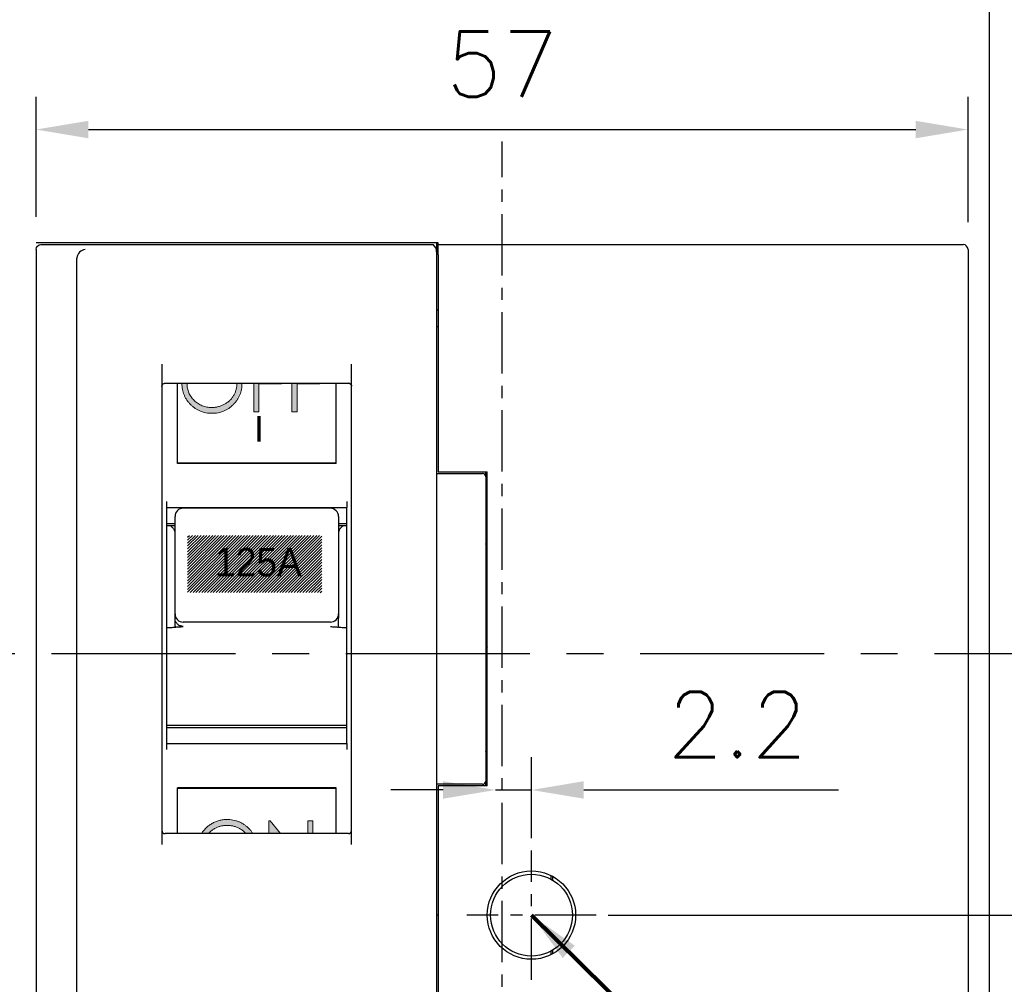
# Model space of a CAD drawing. Extents: x 978 to 2882, y -907 to 1847.
# Tile 6 of 20: x 1402 to 1463, y 1490 to 1549. Entities that reach past the tile are written whole.
import ezdxf

# ---------------------------------------------------------------- set-up
doc = ezdxf.new("R2010")
doc.units = 0
doc.header["$LTSCALE"] = 3
doc.header["$MEASUREMENT"] = 0
doc.linetypes.add('CENTER', pattern=[2, 1.25, -0.25, 0.25, -0.25])
doc.layers.get('0').update_dxf_attribs({"linetype": 'CONTINUOUS'})
doc.layers.get('Defpoints').update_dxf_attribs({"linetype": 'CONTINUOUS'})
for name, color, linetype in [('cen', 1, 'CENTER'), ('di', 3, 'CONTINUOUS'), ('text', 3, 'CONTINUOUS')]:
    doc.layers.add(name, color=color, linetype=linetype)
doc.styles.add('KIM', font='ROMANS.shx', dxfattribs={"height": 5, "bigfont": 'GSG1.shx'})
doc.styles.get("Standard").update_dxf_attribs({"font": 'romans.shx', "height": 4, "bigfont": 'ghs.shx'})
doc.dimstyles.get("Standard").update_dxf_attribs({"dimtxt": 0.18, "dimasz": 0.18, "dimexe": 0.18, "dimexo": 0.0625, "dimgap": 0.09, "dimtad": 0, "dimtih": 1, "dimtoh": 1, "dimdec": 4, "dimzin": 0, "dimdsep": 46, "dimtxsty": 'Standard', "dimcen": 0.09, "dimadec": 0, "dimazin": 0, "dimtfac": 1, "dimtdec": 4, "dimtofl": 0, "dimtmove": 0, "dimatfit": 3, "dimfxl": 0, "dimtolj": 1, "dimtzin": 0, "dimarcsym": 0})
doc.dimstyles.new('STANDARD$0', dxfattribs={"dimtxt": 5, "dimasz": 5, "dimexe": 1, "dimexo": 2, "dimgap": 2, "dimtad": 1, "dimdec": 4, "dimzin": 12, "dimdsep": 46, "dimtxsty": 'KIM', "dimcen": -1, "dimdle": 0.1, "dimadec": 0, "dimazin": 0, "dimtfac": 1, "dimtdec": 4, "dimtmove": 0, "dimatfit": 3, "dimfxl": 0, "dimtolj": 1, "dimtzin": 0, "dimarcsym": 0})

# ---------------------------------------------------------------- blocks, each defined once
blk = doc.blocks.new('ASFASF')
at = {"layer": 'text'}
h = blk.add_hatch(color=0, dxfattribs=at)
h.paths.add_polyline_path([(938.763, 308.781), (937.058, 308.781), (937.058, 310.172), (937.014, 310.172), (937.014, 308.467), (938.763, 308.467)])
h.paths.add_polyline_path([(938.763, 306.448), (937.058, 306.448), (937.058, 307.839), (937.014, 307.839), (937.014, 306.134), (938.763, 306.134)])
h = blk.add_hatch(color=0, dxfattribs=at)
edge = h.paths.add_edge_path()
edge.add_spline(control_points=[(938.183, 305.005), (938.181, 305.006), (938.134, 305.045), (938.061, 305.099), (937.986, 305.147), (937.962, 305.162)], knot_values=[0.34402, 0.34402, 0.34402, 0.34402, 0.345659, 0.40816, 0.437731, 0.437731, 0.437731, 0.437731], degree=3, periodic=0)
edge.add_spline(control_points=[(937.962, 305.162), (937.936, 305.178), (937.909, 305.193), (937.882, 305.207)], knot_values=[0.3125, 0.3125, 0.3125, 0.3125, 0.34402, 0.34402, 0.34402, 0.34402], degree=3, periodic=0)
edge.add_spline(control_points=[(937.882, 305.207), (937.882, 305.207), (937.856, 305.222), (937.829, 305.235), (937.802, 305.248)], knot_values=[0.281489, 0.281489, 0.281489, 0.281489, 0.281803, 0.3125, 0.3125, 0.3125, 0.3125], degree=3, periodic=0)
edge.add_spline(control_points=[(937.802, 305.248), (937.776, 305.26), (937.748, 305.272), (937.721, 305.284), (937.72, 305.284)], knot_values=[0.250329, 0.250329, 0.250329, 0.250329, 0.280426, 0.281489, 0.281489, 0.281489, 0.281489], degree=3, periodic=0)
edge.add_spline(control_points=[(937.72, 305.284), (937.692, 305.295), (937.663, 305.306), (937.635, 305.316)], knot_values=[0.218936, 0.218936, 0.218936, 0.218936, 0.250329, 0.250329, 0.250329, 0.250329], degree=3, periodic=0)
edge.add_spline(control_points=[(937.635, 305.316), (937.608, 305.325), (937.58, 305.334), (937.552, 305.342), (937.55, 305.343)], knot_values=[0.188168, 0.188168, 0.188168, 0.188168, 0.216773, 0.218936, 0.218936, 0.218936, 0.218936], degree=3, periodic=0)
edge.add_spline(control_points=[(937.55, 305.343), (937.52, 305.351), (937.491, 305.359), (937.461, 305.366)], knot_values=[0.156602, 0.156602, 0.156602, 0.156602, 0.188168, 0.188168, 0.188168, 0.188168], degree=3, periodic=0)
edge.add_spline(control_points=[(937.461, 305.366), (937.435, 305.372), (937.348, 305.39), (937.259, 305.403), (937.196, 305.408), (937.193, 305.408)], knot_values=[0.062886, 0.062886, 0.062886, 0.062886, 0.090912, 0.154258, 0.156602, 0.156602, 0.156602, 0.156602], degree=3, periodic=0)
edge.add_spline(control_points=[(937.193, 305.408), (937.134, 305.413), (937.074, 305.414), (937.014, 305.416)], knot_values=[0.000822, 0.000822, 0.000822, 0.000822, 0.062886, 0.062886, 0.062886, 0.062886], degree=3, periodic=0)
edge.add_line((937.014, 305.416), (937.014, 305.102))
edge.add_spline(control_points=[(937.014, 305.102), (937.047, 305.101), (937.096, 305.101), (937.145, 305.097), (937.161, 305.095)], knot_values=[0.936917, 0.936917, 0.936917, 0.936917, 0.978673, 0.998705, 0.998705, 0.998705, 0.998705], degree=3, periodic=0)
edge.add_spline(control_points=[(937.161, 305.095), (937.178, 305.094), (937.227, 305.088), (937.276, 305.08), (937.307, 305.075)], knot_values=[0.875, 0.875, 0.875, 0.875, 0.89732, 0.936917, 0.936917, 0.936917, 0.936917], degree=3, periodic=0)
edge.add_spline(control_points=[(937.307, 305.075), (937.308, 305.074), (937.333, 305.07), (937.357, 305.064), (937.38, 305.059)], knot_values=[0.843219, 0.843219, 0.843219, 0.843219, 0.845103, 0.875, 0.875, 0.875, 0.875], degree=3, periodic=0)
edge.add_spline(control_points=[(937.38, 305.059), (937.389, 305.057), (937.413, 305.05), (937.438, 305.043), (937.453, 305.039)], knot_values=[0.811448, 0.811448, 0.811448, 0.811448, 0.822667, 0.843219, 0.843219, 0.843219, 0.843219], degree=3, periodic=0)
edge.add_spline(control_points=[(937.453, 305.039), (937.469, 305.034), (937.492, 305.027), (937.515, 305.019), (937.523, 305.016)], knot_values=[0.780771, 0.780771, 0.780771, 0.780771, 0.801156, 0.811448, 0.811448, 0.811448, 0.811448], degree=3, periodic=0)
edge.add_spline(control_points=[(937.523, 305.016), (937.545, 305.008), (937.568, 304.999), (937.591, 304.989), (937.592, 304.989)], knot_values=[0.749367, 0.749367, 0.749367, 0.749367, 0.77975, 0.780771, 0.780771, 0.780771, 0.780771], degree=3, periodic=0)
edge.add_spline(control_points=[(937.592, 304.989), (937.615, 304.979), (937.637, 304.969), (937.659, 304.958)], knot_values=[0.718409, 0.718409, 0.718409, 0.718409, 0.749367, 0.749367, 0.749367, 0.749367], degree=3, periodic=0)
edge.add_spline(control_points=[(937.659, 304.958), (937.666, 304.955), (937.688, 304.944), (937.709, 304.933), (937.725, 304.925)], knot_values=[0.6875, 0.6875, 0.6875, 0.6875, 0.696406, 0.718409, 0.718409, 0.718409, 0.718409], degree=3, periodic=0)
edge.add_spline(control_points=[(937.725, 304.925), (937.738, 304.917), (937.76, 304.905), (937.781, 304.892), (937.789, 304.887)], knot_values=[0.655878, 0.655878, 0.655878, 0.655878, 0.674901, 0.6875, 0.6875, 0.6875, 0.6875], degree=3, periodic=0)
edge.add_spline(control_points=[(937.789, 304.887), (937.809, 304.875), (937.85, 304.848), (937.89, 304.818), (937.912, 304.802)], knot_values=[0.593374, 0.593374, 0.593374, 0.593374, 0.621987, 0.655878, 0.655878, 0.655878, 0.655878], degree=3, periodic=0)
edge.add_spline(control_points=[(937.912, 304.802), (937.916, 304.799), (937.936, 304.783), (937.955, 304.767), (937.97, 304.755)], knot_values=[0.561772, 0.561772, 0.561772, 0.561772, 0.568558, 0.593374, 0.593374, 0.593374, 0.593374], degree=3, periodic=0)
edge.add_spline(control_points=[(937.97, 304.755), (937.98, 304.747), (937.998, 304.731), (938.016, 304.714), (938.025, 304.706)], knot_values=[0.530913, 0.530913, 0.530913, 0.530913, 0.546479, 0.561772, 0.561772, 0.561772, 0.561772], degree=3, periodic=0)
edge.add_spline(control_points=[(938.025, 304.706), (938.039, 304.692), (938.057, 304.674), (938.074, 304.656), (938.077, 304.653)], knot_values=[0.499563, 0.499563, 0.499563, 0.499563, 0.524918, 0.530913, 0.530913, 0.530913, 0.530913], degree=3, periodic=0)
edge.add_spline(control_points=[(938.077, 304.653), (938.094, 304.635), (938.11, 304.616), (938.126, 304.598)], knot_values=[0.468603, 0.468603, 0.468603, 0.468603, 0.499563, 0.499563, 0.499563, 0.499563], degree=3, periodic=0)
edge.add_spline(control_points=[(938.126, 304.598), (938.128, 304.595), (938.144, 304.576), (938.159, 304.557), (938.172, 304.54)], knot_values=[0.437499, 0.437499, 0.437499, 0.437499, 0.441253, 0.468603, 0.468603, 0.468603, 0.468603], degree=3, periodic=0)
edge.add_spline(control_points=[(938.172, 304.54), (938.179, 304.531), (938.194, 304.511), (938.208, 304.491), (938.216, 304.479)], knot_values=[0.405987, 0.405987, 0.405987, 0.405987, 0.419612, 0.437499, 0.437499, 0.437499, 0.437499], degree=3, periodic=0)
edge.add_spline(control_points=[(938.216, 304.479), (938.227, 304.464), (938.24, 304.443), (938.254, 304.422), (938.257, 304.416)], knot_values=[0.374514, 0.374514, 0.374514, 0.374514, 0.397995, 0.405987, 0.405987, 0.405987, 0.405987], degree=3, periodic=0)
edge.add_spline(control_points=[(938.257, 304.416), (938.271, 304.393), (938.296, 304.35), (938.319, 304.306), (938.328, 304.287)], knot_values=[0.312298, 0.312298, 0.312298, 0.312298, 0.346719, 0.374514, 0.374514, 0.374514, 0.374514], degree=3, periodic=0)
edge.add_spline(control_points=[(938.328, 304.287), (938.334, 304.276), (938.353, 304.235), (938.373, 304.19), (938.387, 304.155), (938.389, 304.15)], knot_values=[0.249676, 0.249676, 0.249676, 0.249676, 0.264459, 0.306569, 0.312298, 0.312298, 0.312298, 0.312298], degree=3, periodic=0)
edge.add_spline(control_points=[(938.389, 304.15), (938.399, 304.124), (938.415, 304.077), (938.429, 304.03), (938.435, 304.01)], knot_values=[0.187379, 0.187379, 0.187379, 0.187379, 0.223605, 0.249676, 0.249676, 0.249676, 0.249676], degree=3, periodic=0)
edge.add_spline(control_points=[(938.435, 304.01), (938.438, 303.997), (938.45, 303.953), (938.461, 303.904), (938.468, 303.868), (938.468, 303.865)], knot_values=[0.124839, 0.124839, 0.124839, 0.124839, 0.140754, 0.18302, 0.187379, 0.187379, 0.187379, 0.187379], degree=3, periodic=0)
edge.add_spline(control_points=[(938.468, 303.865), (938.474, 303.835), (938.481, 303.786), (938.486, 303.737), (938.488, 303.718)], knot_values=[0.06246, 0.06246, 0.06246, 0.06246, 0.100747, 0.124839, 0.124839, 0.124839, 0.124839], degree=3, periodic=0)
edge.add_spline(control_points=[(938.488, 303.718), (938.489, 303.703), (938.493, 303.653), (938.493, 303.604), (938.494, 303.569)], knot_values=[0, 0, 0, 0, 0.018819, 0.06246, 0.06246, 0.06246, 0.06246], degree=3, periodic=0)
edge.add_spline(control_points=[(938.494, 303.569), (938.493, 303.518), (938.491, 303.416), (938.469, 303.267), (938.436, 303.124), (938.39, 302.986), (938.329, 302.854), (938.256, 302.728), (938.169, 302.608), (938.071, 302.494), (937.962, 302.391), (937.847, 302.299), (937.725, 302.223), (937.597, 302.16), (937.463, 302.11), (937.323, 302.076), (937.177, 302.054), (937.078, 302.052), (937.027, 302.051)], knot_values=[0, 0, 0, 0, 0.06568, 0.129509, 0.191665, 0.253357, 0.314755, 0.376509, 0.439343, 0.503828, 0.568178, 0.63042, 0.691414, 0.75158, 0.812261, 0.873106, 0.935499, 1, 1, 1, 1], degree=3, periodic=0)
edge.add_spline(control_points=[(937.027, 302.051), (937.023, 302.051), (937.018, 302.051), (937.014, 302.051)], knot_values=[0.9945, 0.9945, 0.9945, 0.9945, 1, 1, 1, 1], degree=3, periodic=0)
edge.add_line((937.014, 302.051), (937.014, 301.737))
edge.add_spline(control_points=[(937.014, 301.737), (937.019, 301.737), (937.024, 301.737), (937.028, 301.736)], knot_values=[0, 0, 0, 0, 0.004998, 0.004998, 0.004998, 0.004998], degree=3, periodic=0)
edge.add_spline(control_points=[(937.028, 301.736), (937.09, 301.738), (937.213, 301.741), (937.392, 301.767), (937.565, 301.808), (937.73, 301.868), (937.889, 301.943), (938.041, 302.035), (938.186, 302.145), (938.321, 302.269), (938.445, 302.406), (938.554, 302.551), (938.647, 302.704), (938.722, 302.865), (938.781, 303.034), (938.822, 303.21), (938.848, 303.393), (938.851, 303.518), (938.853, 303.582)], knot_values=[0, 0, 0, 0, 0.064368, 0.126858, 0.188007, 0.248564, 0.309019, 0.370318, 0.43268, 0.49691, 0.561155, 0.623905, 0.685411, 0.746525, 0.807916, 0.870245, 0.934177, 1, 1, 1, 1], degree=3, periodic=0)
edge.add_spline(control_points=[(938.853, 303.582), (938.851, 303.642), (938.85, 303.702), (938.845, 303.762)], knot_values=[0.937526, 0.937526, 0.937526, 0.937526, 1, 1, 1, 1], degree=3, periodic=0)
edge.add_spline(control_points=[(938.845, 303.762), (938.845, 303.765), (938.84, 303.828), (938.827, 303.918), (938.808, 304.004), (938.802, 304.03)], knot_values=[0.843814, 0.843814, 0.843814, 0.843814, 0.84657, 0.909676, 0.937526, 0.937526, 0.937526, 0.937526], degree=3, periodic=0)
edge.add_spline(control_points=[(938.802, 304.03), (938.795, 304.06), (938.787, 304.089), (938.779, 304.118)], knot_values=[0.8125, 0.8125, 0.8125, 0.8125, 0.843814, 0.843814, 0.843814, 0.843814], degree=3, periodic=0)
edge.add_spline(control_points=[(938.779, 304.118), (938.778, 304.12), (938.77, 304.149), (938.761, 304.178), (938.752, 304.204)], knot_values=[0.78134, 0.78134, 0.78134, 0.78134, 0.783753, 0.8125, 0.8125, 0.8125, 0.8125], degree=3, periodic=0)
edge.add_spline(control_points=[(938.752, 304.204), (938.742, 304.232), (938.731, 304.26), (938.72, 304.288)], knot_values=[0.750141, 0.750141, 0.750141, 0.750141, 0.78134, 0.78134, 0.78134, 0.78134], degree=3, periodic=0)
edge.add_spline(control_points=[(938.72, 304.288), (938.719, 304.289), (938.708, 304.317), (938.696, 304.345), (938.683, 304.371)], knot_values=[0.718866, 0.718866, 0.718866, 0.718866, 0.719751, 0.750141, 0.750141, 0.750141, 0.750141], degree=3, periodic=0)
edge.add_spline(control_points=[(938.683, 304.371), (938.67, 304.398), (938.657, 304.424), (938.642, 304.451), (938.642, 304.451)], knot_values=[0.687728, 0.687728, 0.687728, 0.687728, 0.718236, 0.718866, 0.718866, 0.718866, 0.718866], degree=3, periodic=0)
edge.add_spline(control_points=[(938.642, 304.451), (938.628, 304.478), (938.613, 304.504), (938.597, 304.53)], knot_values=[0.656391, 0.656391, 0.656391, 0.656391, 0.687728, 0.687728, 0.687728, 0.687728], degree=3, periodic=0)
edge.add_spline(control_points=[(938.597, 304.53), (938.582, 304.554), (938.535, 304.629), (938.48, 304.701), (938.44, 304.749), (938.439, 304.75)], knot_values=[0.56268, 0.56268, 0.56268, 0.56268, 0.592118, 0.654716, 0.656391, 0.656391, 0.656391, 0.656391], degree=3, periodic=0)
edge.add_spline(control_points=[(938.439, 304.75), (938.4, 304.796), (938.359, 304.841), (938.316, 304.883), (938.316, 304.884)], knot_values=[0.5, 0.5, 0.5, 0.5, 0.562449, 0.56268, 0.56268, 0.56268, 0.56268], degree=3, periodic=0)
edge.add_spline(control_points=[(938.316, 304.884), (938.273, 304.926), (938.229, 304.967), (938.183, 305.005)], knot_values=[0.437731, 0.437731, 0.437731, 0.437731, 0.5, 0.5, 0.5, 0.5], degree=3, periodic=0)
at = {"color": 7, "linetype": 'Continuous', "lineweight": 15}
for p, q in [((937.014, 310.172), (937.058, 310.172)), ((937.058, 310.172), (937.058, 308.781)), ((938.763, 308.467), (937.014, 308.467)), ((937.058, 308.781), (938.763, 308.781)), ((938.763, 308.781), (938.763, 308.467)), ((937.014, 307.839), (937.058, 307.839)), ((937.058, 307.839), (937.058, 306.448)), ((938.763, 306.134), (937.014, 306.134)), ((937.058, 306.448), (938.763, 306.448)), ((938.763, 306.448), (938.763, 306.134))]:
    blk.add_line(p, q, dxfattribs=at)
for points, knots in [([(937.012, 305.416), (937.074, 305.414), (937.199, 305.411), (937.381, 305.385), (937.556, 305.344), (937.723, 305.286), (937.884, 305.21), (938.036, 305.118), (938.182, 305.009), (938.318, 304.885), (938.443, 304.749), (938.553, 304.605), (938.645, 304.452), (938.722, 304.292), (938.78, 304.125), (938.822, 303.95), (938.848, 303.769), (938.851, 303.645), (938.853, 303.582)], [0, 0, 0, 0, 0.06523, 0.128576, 0.190331, 0.251392, 0.312186, 0.373591, 0.436092, 0.500231, 0.564355, 0.626953, 0.688358, 0.749255, 0.810088, 0.871664, 0.93477, 1, 1, 1, 1]), ([(938.494, 303.569), (938.493, 303.604), (938.492, 303.672), (938.483, 303.775), (938.468, 303.875), (938.446, 303.973), (938.418, 304.069), (938.385, 304.164), (938.344, 304.256), (938.299, 304.346), (938.248, 304.432), (938.192, 304.514), (938.133, 304.591), (938.068, 304.664), (937.999, 304.731), (937.925, 304.793), (937.847, 304.851), (937.764, 304.903), (937.679, 304.95), (937.591, 304.991), (937.5, 305.025), (937.406, 305.053), (937.311, 305.075), (937.213, 305.09), (937.113, 305.101), (937.045, 305.101), (937.011, 305.102)], [0, 0, 0, 0, 0.04364, 0.086551, 0.129198, 0.171463, 0.21345, 0.255405, 0.297515, 0.340093, 0.382506, 0.423874, 0.46485, 0.505557, 0.546205, 0.586587, 0.627265, 0.668477, 0.709503, 0.750389, 0.791063, 0.832001, 0.873116, 0.914597, 0.956949, 1, 1, 1, 1]), ([(937.027, 302.051), (937.078, 302.052), (937.177, 302.054), (937.323, 302.076), (937.463, 302.11), (937.597, 302.16), (937.725, 302.223), (937.847, 302.299), (937.962, 302.391), (938.071, 302.494), (938.169, 302.608), (938.256, 302.728), (938.329, 302.854), (938.39, 302.986), (938.436, 303.124), (938.469, 303.267), (938.491, 303.416), (938.493, 303.518), (938.494, 303.569)], [0, 0, 0, 0, 0.0645014, 0.1268942, 0.187739, 0.2484197, 0.3085858, 0.3695803, 0.4318217, 0.4961719, 0.5606574, 0.6234915, 0.6852449, 0.7466429, 0.8083351, 0.8704914, 0.9343195, 1, 1, 1, 1]), ([(938.853, 303.582), (938.851, 303.518), (938.848, 303.393), (938.822, 303.21), (938.781, 303.034), (938.722, 302.865), (938.647, 302.704), (938.554, 302.551), (938.445, 302.406), (938.321, 302.269), (938.186, 302.145), (938.041, 302.035), (937.889, 301.943), (937.73, 301.868), (937.565, 301.808), (937.392, 301.767), (937.213, 301.741), (937.09, 301.738), (937.028, 301.736)], [0, 0, 0, 0, 0.0658229, 0.1297545, 0.1920838, 0.2534751, 0.314589, 0.3760953, 0.4388449, 0.5030903, 0.56732, 0.6296819, 0.6909805, 0.7514363, 0.8119927, 0.8731418, 0.9356315, 1, 1, 1, 1])]:
    blk.add_open_spline(points, degree=3, knots=knots, dxfattribs=at)
for points in [[(937.014, 302.051), (937.018, 302.051), (937.023, 302.051), (937.027, 302.051)], [(937.028, 301.736), (937.024, 301.737), (937.019, 301.737), (937.014, 301.737)]]:
    blk.add_open_spline(points, degree=3, dxfattribs=at)
at = {"insert": (939.016, 306.169), "char_height": 1.568, "width": 12.16956, "attachment_point": 1, "rotation": 90}
blk.add_mtext('{\\fHYHeadLine-Medium|b0|i0|c129|p18;I}', dxfattribs=at)
blk = doc.blocks.new('ASDFFASDF')
at = {"layer": 'text'}
h = blk.add_hatch(color=256, dxfattribs=at)
h.paths.add_polyline_path([(964.55, 309.756), (963.778, 309.756), (963.778, 309.442), (964.55, 309.442)])
h.paths.add_polyline_path([(964.55, 307.377), (964.53, 307.377), (964.55, 307.394), (964.55, 307.777), (963.778, 307.129), (963.778, 307.063), (964.55, 307.063)])
h = blk.add_hatch(color=256, dxfattribs=at)
edge = h.paths.add_edge_path()
edge.add_spline(control_points=[(964.048, 304.499), (964.048, 304.532), (964.049, 304.599), (964.059, 304.699), (964.074, 304.797), (964.096, 304.895), (964.124, 304.991), (964.159, 305.085), (964.199, 305.178), (964.247, 305.269), (964.298, 305.357), (964.355, 305.44), (964.415, 305.518), (964.48, 305.592), (964.526, 305.637), (964.55, 305.659), (964.55, 305.659)], knot_values=[0.451492, 0.451492, 0.451492, 0.451492, 0.494108, 0.536319, 0.578244, 0.620086, 0.662307, 0.704515, 0.747439, 0.790704, 0.833932, 0.876273, 0.918047, 0.959124, 0.999708, 1, 1, 1, 1], degree=3, periodic=0)
edge.add_line((964.55, 305.659), (964.55, 306.077))
edge.add_spline(control_points=[(964.55, 306.077), (964.533, 306.066), (964.466, 306.023), (964.353, 305.938), (964.217, 305.813), (964.094, 305.676), (963.985, 305.53), (963.893, 305.375), (963.818, 305.212), (963.76, 305.041), (963.718, 304.862), (963.693, 304.675), (963.69, 304.548), (963.689, 304.483)], knot_values=[0, 0, 0, 0, 0.020245, 0.081993, 0.145542, 0.209123, 0.271257, 0.3324, 0.393519, 0.455167, 0.517771, 0.581944, 0.648508, 0.648508, 0.648508, 0.648508], degree=3, periodic=0)
edge.add_spline(control_points=[(963.689, 304.483), (963.689, 304.443), (963.69, 304.362), (963.703, 304.243), (963.721, 304.126), (963.748, 304.011), (963.782, 303.898), (963.825, 303.788), (963.874, 303.679), (963.932, 303.573), (963.995, 303.471), (964.065, 303.374), (964.141, 303.283), (964.222, 303.196), (964.31, 303.116), (964.403, 303.041), (964.484, 302.985), (964.534, 302.954), (964.55, 302.944)], knot_values=[0.361742, 0.361742, 0.361742, 0.361742, 0.403743, 0.445203, 0.486256, 0.526873, 0.567713, 0.6085, 0.649773, 0.691471, 0.733221, 0.774578, 0.815592, 0.856621, 0.897498, 0.938922, 0.980592, 1, 1, 1, 1], degree=3, periodic=0)
edge.add_line((964.55, 302.944), (964.55, 303.356))
edge.add_spline(control_points=[(964.55, 303.356), (964.527, 303.377), (964.481, 303.422), (964.416, 303.494), (964.355, 303.571), (964.299, 303.654), (964.246, 303.74), (964.2, 303.83), (964.159, 303.921), (964.124, 304.014), (964.096, 304.108), (964.074, 304.204), (964.059, 304.301), (964.049, 304.399), (964.048, 304.465), (964.048, 304.499)], knot_values=[0, 0, 0, 0, 0.039881, 0.080928, 0.12241, 0.164578, 0.207442, 0.250175, 0.292551, 0.334198, 0.375561, 0.416819, 0.458153, 0.499769, 0.541787, 0.541787, 0.541787, 0.541787], degree=3, periodic=0)
at = {"color": 7, "linetype": 'Continuous', "lineweight": 15}
for p, q in [((963.778, 309.442), (963.778, 309.756)), ((963.778, 309.756), (964.55, 309.756)), ((964.55, 309.442), (963.778, 309.442)), ((963.778, 307.129), (964.55, 307.777)), ((963.778, 307.063), (963.778, 307.129)), ((964.55, 307.394), (964.53, 307.377)), ((964.53, 307.377), (964.55, 307.377)), ((964.55, 307.063), (963.778, 307.063))]:
    blk.add_line(p, q, dxfattribs=at)
for points, knots in [([(963.689, 304.483), (963.69, 304.548), (963.693, 304.675), (963.718, 304.862), (963.76, 305.041), (963.818, 305.212), (963.893, 305.375), (963.985, 305.53), (964.094, 305.676), (964.217, 305.813), (964.353, 305.938), (964.466, 306.023), (964.533, 306.066), (964.55, 306.077)], [0, 0, 0, 0, 0.0665642, 0.1307376, 0.1933412, 0.2549896, 0.3161084, 0.3772513, 0.4393849, 0.5029663, 0.5665152, 0.6282635, 0.6485082, 0.6485082, 0.6485082, 0.6485082]), ([(964.55, 305.659), (964.55, 305.659), (964.526, 305.637), (964.48, 305.592), (964.415, 305.518), (964.355, 305.44), (964.298, 305.357), (964.247, 305.269), (964.199, 305.178), (964.159, 305.085), (964.124, 304.991), (964.096, 304.895), (964.074, 304.797), (964.059, 304.699), (964.049, 304.599), (964.048, 304.532), (964.048, 304.499)], [0.4514917, 0.4514917, 0.4514917, 0.4514917, 0.4517839, 0.4923677, 0.5334445, 0.5752185, 0.6175595, 0.6607872, 0.7040524, 0.7469764, 0.7891849, 0.8314058, 0.8732478, 0.9151723, 0.957384, 1, 1, 1, 1]), ([(964.55, 302.944), (964.534, 302.954), (964.484, 302.985), (964.403, 303.041), (964.31, 303.116), (964.222, 303.196), (964.141, 303.283), (964.065, 303.374), (963.995, 303.471), (963.932, 303.573), (963.874, 303.679), (963.825, 303.788), (963.782, 303.898), (963.748, 304.011), (963.721, 304.126), (963.703, 304.243), (963.69, 304.362), (963.689, 304.443), (963.689, 304.483)], [0.3617425, 0.3617425, 0.3617425, 0.3617425, 0.3811504, 0.4228206, 0.4642448, 0.505121, 0.5461503, 0.5871645, 0.6285218, 0.6702711, 0.7119695, 0.7532421, 0.7940295, 0.8348696, 0.8754863, 0.9165392, 0.9579997, 1, 1, 1, 1]), ([(964.048, 304.499), (964.048, 304.465), (964.049, 304.399), (964.059, 304.301), (964.074, 304.204), (964.096, 304.108), (964.124, 304.014), (964.159, 303.921), (964.2, 303.83), (964.246, 303.74), (964.299, 303.654), (964.355, 303.571), (964.416, 303.494), (964.481, 303.422), (964.527, 303.377), (964.55, 303.356)], [0, 0, 0, 0, 0.042018, 0.0836343, 0.1249679, 0.1662263, 0.2075896, 0.2492363, 0.291612, 0.3343453, 0.3772095, 0.4193772, 0.4608598, 0.5019066, 0.5417874, 0.5417874, 0.5417874, 0.5417874])]:
    blk.add_open_spline(points, degree=3, knots=knots, dxfattribs=at)
blk = doc.blocks.new('*D16')
at = {"layer": 'Defpoints', "color": 0}
for p in [(1348.942, 1587.991), (1404.14, 1587.991), (1404.14, 1432.991)]:
    blk.add_point(p, dxfattribs=at)
at = {"layer": 'di'}
for p, q in [((1402.14, 1587.991), (1346.942, 1587.991)), ((1348.942, 1436.191), (1348.942, 1584.791)), ((1402.14, 1432.991), (1346.942, 1432.991))]:
    blk.add_line(p, q, dxfattribs=at)
for points in [[(1348.408, 1584.791), (1349.475, 1584.791), (1348.942, 1587.991)], [(1348.408, 1436.191), (1349.475, 1436.191), (1348.942, 1432.991)]]:
    blk.add_solid(points, dxfattribs=at)
at = {"layer": 'di', "insert": (1344.942, 1510.491), "char_height": 4, "attachment_point": 5, "rotation": 90}
blk.add_mtext('\\A1;155', dxfattribs=at)
blk = doc.blocks.new('*D18')
at = {"layer": 'Defpoints', "color": 0}
for p in [(1380.942, 1535.491), (1403.74, 1535.491), (1403.74, 1485.491)]:
    blk.add_point(p, dxfattribs=at)
at = {"layer": 'di'}
for p, q in [((1401.74, 1535.491), (1378.942, 1535.491)), ((1380.942, 1488.691), (1380.942, 1532.291)), ((1401.74, 1485.491), (1378.942, 1485.491))]:
    blk.add_line(p, q, dxfattribs=at)
for points in [[(1380.408, 1532.291), (1381.475, 1532.291), (1380.942, 1535.491)], [(1380.408, 1488.691), (1381.475, 1488.691), (1380.942, 1485.491)]]:
    blk.add_solid(points, dxfattribs=at)
at = {"layer": 'di', "insert": (1376.942, 1510.491), "char_height": 4, "attachment_point": 5, "rotation": 90}
blk.add_mtext('\\A1;50', dxfattribs=at)
blk = doc.blocks.new('*D19')
at = {"layer": 'Defpoints', "color": 0}
for p in [(1406.852, 1577.991), (1356.942, 1442.991), (1406.852, 1442.991)]:
    blk.add_point(p, dxfattribs=at)
at = {"layer": 'di'}
for p, q in [((1404.852, 1577.991), (1354.942, 1577.991)), ((1356.942, 1574.791), (1356.942, 1446.191)), ((1404.852, 1442.991), (1354.942, 1442.991))]:
    blk.add_line(p, q, dxfattribs=at)
for points in [[(1356.408, 1574.791), (1357.475, 1574.791), (1356.942, 1577.991)], [(1356.408, 1446.191), (1357.475, 1446.191), (1356.942, 1442.991)]]:
    blk.add_solid(points, dxfattribs=at)
at = {"layer": 'di', "insert": (1352.942, 1510.491), "char_height": 4, "attachment_point": 5, "rotation": 90}
blk.add_mtext('\\A1;135', dxfattribs=at)
blk = doc.blocks.new('*D69')
at = {"layer": 'Defpoints', "color": 0}
for p in [(1460.44, 1542.523), (1403.44, 1535.19), (1460.44, 1534.866)]:
    blk.add_point(p, dxfattribs=at)
at = {"layer": 'di'}
for p, q in [((1403.44, 1537.19), (1403.44, 1544.523)), ((1460.44, 1536.866), (1460.44, 1544.523)), ((1406.64, 1542.523), (1457.24, 1542.523))]:
    blk.add_line(p, q, dxfattribs=at)
for points in [[(1406.64, 1543.057), (1406.64, 1541.99), (1403.44, 1542.523)], [(1457.24, 1543.057), (1457.24, 1541.99), (1460.44, 1542.523)]]:
    blk.add_solid(points, dxfattribs=at)
at = {"layer": 'di', "insert": (1431.94, 1546.523), "char_height": 4, "attachment_point": 5}
blk.add_mtext('\\A1;57', dxfattribs=at)
blk = doc.blocks.new('*D73')
at = {"layer": 'Defpoints', "color": 0}
for p in [(1426.896, 1576.491), (1364.942, 1444.491), (1426.896, 1444.491)]:
    blk.add_point(p, dxfattribs=at)
at = {"layer": 'di'}
for p, q in [((1424.896, 1576.491), (1362.942, 1576.491)), ((1364.942, 1573.291), (1364.942, 1447.691)), ((1424.896, 1444.491), (1362.942, 1444.491))]:
    blk.add_line(p, q, dxfattribs=at)
for points in [[(1364.408, 1573.291), (1365.475, 1573.291), (1364.942, 1576.491)], [(1364.408, 1447.691), (1365.475, 1447.691), (1364.942, 1444.491)]]:
    blk.add_solid(points, dxfattribs=at)
at = {"layer": 'di', "insert": (1360.942, 1510.491), "char_height": 4, "attachment_point": 5, "rotation": 90}
blk.add_mtext('\\A1;132', dxfattribs=at)
blk = doc.blocks.new('*D92')
at = {"layer": 'Defpoints', "color": 0}
for p in [(1431.54, 1502.144), (1431.54, 1502.144), (1433.74, 1497.191)]:
    blk.add_point(p, dxfattribs=at)
at = {"layer": 'di'}
for p, q in [((1433.74, 1499.191), (1433.74, 1504.144)), ((1428.34, 1502.144), (1425.14, 1502.144)), ((1431.54, 1502.144), (1433.74, 1502.144)), ((1436.94, 1502.144), (1452.521, 1502.144))]:
    blk.add_line(p, q, dxfattribs=at)
for points in [[(1428.34, 1502.678), (1428.34, 1501.611), (1431.54, 1502.144)], [(1436.94, 1502.678), (1436.94, 1501.611), (1433.74, 1502.144)]]:
    blk.add_solid(points, dxfattribs=at)
at = {"layer": 'di', "insert": (1446.331, 1506.144), "char_height": 4, "attachment_point": 5}
blk.add_mtext('\\A1;2.2', dxfattribs=at)
blk = doc.blocks.new('*D93')
at = {"layer": 'Defpoints', "color": 0}
for p in [(1473.777, 1510.491), (1436.44, 1494.491), (1473.777, 1494.491)]:
    blk.add_point(p, dxfattribs=at)
at = {"layer": 'di'}
for p, q in [((1473.777, 1507.291), (1473.777, 1497.691)), ((1438.44, 1494.491), (1475.777, 1494.491))]:
    blk.add_line(p, q, dxfattribs=at)
for points in [[(1473.243, 1507.291), (1474.31, 1507.291), (1473.777, 1510.491)], [(1473.243, 1497.691), (1474.31, 1497.691), (1473.777, 1494.491)]]:
    blk.add_solid(points, dxfattribs=at)
at = {"layer": 'di', "insert": (1469.777, 1502.491), "char_height": 4, "attachment_point": 5, "rotation": 90}
blk.add_mtext('\\A1;16', dxfattribs=at)

msp = doc.modelspace()

# ---------------------------------------------------------------- hatches: boundary and pattern name
at = {"layer": 'di'}
h = msp.add_hatch(dxfattribs=at)
h.set_pattern_fill('ANSI31', color=256, angle=360, style=0)
h.set_pattern_definition([(45, (42.3594, 1011.85248), (-0.088388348, 0.088388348), [])])
h.paths.add_polyline_path([(1420.913, 1517.709), (1412.713, 1517.709), (1412.713, 1514.209), (1420.913, 1514.209)])
h.paths.add_polyline_path([(1413.95, 1517.375), (1419.785, 1517.375), (1419.785, 1514.566), (1413.95, 1514.566)], flags=24)

# ---------------------------------------------------------------- linework, layer by layer
for p, q in [((1461.74, 1562.691), (1461.74, 1458.291)), ((1428.04, 1535.591), (1403.44, 1535.591)), ((1427.94, 1535.591), (1427.94, 1535.037)), ((1428.04, 1535.491), (1428.04, 1535.591)), ((1403.44, 1535.19), (1403.44, 1485.792)), ((1403.74, 1535.491), (1427.44, 1535.491)), ((1427.44, 1535.491), (1427.723, 1535.491)), ((1427.94, 1535.037), (1427.94, 1534.396)), ((1428.04, 1535.491), (1460.14, 1535.491)), ((1428.04, 1535.165), (1428.04, 1535.491)), ((1428.04, 1534.866), (1428.04, 1535.165)), ((1460.44, 1535.19), (1460.44, 1534.866)), ((1405.94, 1534.396), (1405.94, 1534.639)), ((1405.94, 1486.587), (1405.94, 1534.396)), ((1427.94, 1534.396), (1427.94, 1486.587)), ((1428.04, 1534.866), (1428.04, 1521.591)), ((1460.44, 1534.866), (1460.44, 1486.116)), ((1427.94, 1531.491), (1428.04, 1531.491)), ((1427.94, 1530.491), (1428.04, 1530.491)), ((1411.14, 1528.184), (1411.14, 1498.806)), ((1422.74, 1498.806), (1422.74, 1528.184)), ((1411.328, 1527.012), (1422.553, 1527.012)), ((1412.09, 1522.11), (1412.09, 1527.012)), ((1421.79, 1522.11), (1421.79, 1527.012)), ((1412.09, 1522.137), (1421.79, 1522.137)), ((1421.79, 1522.11), (1412.09, 1522.11)), ((1427.94, 1521.491), (1430.74, 1521.491)), ((1428.04, 1521.591), (1431.04, 1521.591)), ((1430.94, 1521.291), (1430.94, 1521.575)), ((1430.94, 1521.291), (1430.94, 1502.691)), ((1431.04, 1502.391), (1431.04, 1521.591)), ((1430.94, 1520.341), (1431.04, 1520.341)), ((1411.44, 1519.406), (1411.44, 1519.773)), ((1411.44, 1518.44), (1411.44, 1519.406)), ((1411.44, 1519.406), (1422.44, 1519.406)), ((1421.44, 1519.368), (1412.44, 1519.368)), ((1421.44, 1519.367), (1421.44, 1519.368)), ((1422.44, 1519.773), (1422.44, 1519.406)), ((1422.44, 1518.44), (1422.44, 1519.406)), ((1430.94, 1519.791), (1431.04, 1519.791)), ((1411.94, 1514.856), (1411.94, 1518.868)), ((1421.94, 1518.868), (1421.94, 1514.856)), ((1411.44, 1518.44), (1411.94, 1518.44)), ((1411.44, 1518.312), (1411.44, 1518.44)), ((1411.44, 1518.307), (1411.44, 1518.312)), ((1411.44, 1506.083), (1411.44, 1518.307)), ((1411.44, 1518.306), (1411.94, 1518.306)), ((1421.94, 1518.44), (1422.44, 1518.44)), ((1421.94, 1518.306), (1422.44, 1518.306)), ((1422.44, 1518.312), (1422.44, 1518.44)), ((1422.44, 1518.312), (1422.44, 1518.307)), ((1422.44, 1506.083), (1422.44, 1518.307)), ((1430.94, 1518.691), (1431.04, 1518.691)), ((1431.04, 1517.191), (1430.94, 1517.191)), ((1411.94, 1512.903), (1411.94, 1514.856)), ((1421.94, 1514.856), (1421.94, 1512.903)), ((1411.94, 1512.649), (1411.94, 1512.903)), ((1421.94, 1512.903), (1421.94, 1512.649)), ((1411.94, 1512.156), (1411.94, 1512.102)), ((1421.44, 1512.406), (1412.44, 1512.406)), ((1421.941, 1512.102), (1421.94, 1512.156)), ((1411.574, 1512.055), (1411.44, 1512.052)), ((1422.44, 1512.052), (1422.307, 1512.055)), ((1430.94, 1510.791), (1431.04, 1510.791)), ((1431.04, 1509.291), (1430.94, 1509.291)), ((1422.44, 1506.083), (1411.44, 1506.083)), ((1411.44, 1506.078), (1411.44, 1506.083)), ((1411.44, 1505.96), (1411.44, 1506.078)), ((1422.44, 1506.083), (1422.44, 1506.078)), ((1422.44, 1505.96), (1422.44, 1506.078)), ((1411.44, 1504.993), (1411.44, 1505.96)), ((1411.44, 1505.96), (1422.44, 1505.96)), ((1422.44, 1504.993), (1422.44, 1505.96)), ((1430.94, 1505.991), (1431.04, 1505.991)), ((1411.44, 1504.993), (1422.44, 1504.993)), ((1411.44, 1504.989), (1411.44, 1504.993)), ((1411.44, 1504.614), (1411.44, 1504.989)), ((1422.44, 1504.989), (1422.44, 1504.993)), ((1422.44, 1504.989), (1422.44, 1504.614)), ((1431.04, 1504.491), (1430.94, 1504.491)), ((1430.74, 1502.491), (1427.94, 1502.491)), ((1430.94, 1502.407), (1430.94, 1502.691)), ((1421.79, 1502.271), (1412.09, 1502.271)), ((1412.09, 1499.476), (1412.09, 1502.271)), ((1421.79, 1502.242), (1412.09, 1502.242)), ((1421.79, 1499.476), (1421.79, 1502.271)), ((1428.04, 1502.391), (1428.04, 1486.116)), ((1431.04, 1502.391), (1428.04, 1502.391)), ((1422.547, 1499.476), (1411.334, 1499.476)), ((1434.94, 1496.684), (1434.94, 1496.91)), ((1435.04, 1496.627), (1435.04, 1496.858)), ((1428.04, 1494.491), (1427.94, 1494.491)), ((1434.94, 1492.073), (1434.94, 1492.298)), ((1435.04, 1492.125), (1435.04, 1492.356))]:
    msp.add_line(p, q)
at = {"flags": 128}
for points in [[(1431.04, 1518.791), (1431.029, 1518.78), (1430.999, 1518.75), (1430.974, 1518.725), (1430.956, 1518.706), (1430.944, 1518.695), (1430.94, 1518.691)], [(1431.04, 1517.091), (1431.029, 1517.102), (1430.999, 1517.133), (1430.974, 1517.158), (1430.956, 1517.176), (1430.944, 1517.187), (1430.94, 1517.191)], [(1431.04, 1510.891), (1431.029, 1510.88), (1430.999, 1510.85), (1430.974, 1510.825), (1430.956, 1510.806), (1430.944, 1510.795), (1430.94, 1510.791)], [(1431.04, 1509.191), (1431.029, 1509.202), (1430.999, 1509.233), (1430.974, 1509.258), (1430.956, 1509.276), (1430.944, 1509.287), (1430.94, 1509.291)], [(1431.04, 1506.091), (1431.029, 1506.08), (1430.999, 1506.05), (1430.974, 1506.025), (1430.956, 1506.006), (1430.944, 1505.995), (1430.94, 1505.991)], [(1431.04, 1504.391), (1431.012, 1504.42), (1430.987, 1504.444), (1430.967, 1504.464), (1430.953, 1504.479), (1430.943, 1504.488), (1430.94, 1504.491)]]:
    msp.add_lwpolyline(points, dxfattribs=at)
for radius in [2.7, 2.5]:
    msp.add_circle((1433.74, 1494.491), radius)
for centre, radius, start, end in [((1422.542, 1526.819), 0.199, 0.35526, 90.35034), ((1430.74, 1521.291), 0.2, 0, 90), ((1412.44, 1518.868), 0.5, 90, 180), ((1421.441, 1518.867), 0.499, 0.07049, 90.07034), ((1430.74, 1502.691), 0.2, 270, 0), ((1411.34, 1499.674), 0.2, 180.08946, 270.08918), ((1422.541, 1499.674), 0.2, 269.91082, 359.91054)]:
    msp.add_arc(centre, radius, start, end)
at = {"extrusion": (0, 0, -1)}
msp.add_ellipse((1403.74, 1535.19), major_axis=(0, 0.301), ratio=0.996195, start_param=4.712389, end_param=6.283185, dxfattribs=at)
for centre, major_axis, ratio, start_param, end_param in [((1406.44, 1534.683), (-0.369, -0.369), 0.916331, 3.970624, 5.454154), ((1427.44, 1535.037), (0, -0.55), 0.909039, 1.570796, 2.542218), ((1460.14, 1535.19), (0, 0.301), 0.996195, 4.712389, 6.283185), ((1406.44, 1534.639), (0, -0.502), 0.996195, 4.625123, 4.712389), ((1412.44, 1512.903), (0.5, 0), 0.992805, 3.141593, 4.712389), ((1421.44, 1512.903), (0.5, 0), 0.992805, 4.712389, 6.283185)]:
    msp.add_ellipse(centre, major_axis=major_axis, ratio=ratio, start_param=start_param, end_param=end_param)
for points, knots in [([(1411.141, 1526.821), (1411.14, 1526.821), (1411.138, 1526.842), (1411.15, 1526.891), (1411.186, 1526.952), (1411.241, 1526.993), (1411.292, 1527.01), (1411.318, 1527.011), (1411.328, 1527.011)], [0, 0, 0, 0, 0.001882, 0.228039, 0.466408, 0.699087, 0.886324, 1, 1, 1, 1]), ([(1422.553, 1527.012), (1422.569, 1527.01), (1422.605, 1527.008), (1422.666, 1526.978), (1422.714, 1526.925), (1422.738, 1526.869), (1422.738, 1526.837), (1422.738, 1526.827)], [0, 0, 0, 0, 0.183439, 0.413551, 0.656833, 0.896649, 1, 1, 1, 1]), ([(1411.94, 1517.914), (1411.933, 1517.955), (1411.917, 1518.043), (1411.805, 1518.165), (1411.698, 1518.265), (1411.654, 1518.306)], [0, 0, 0, 0, 0.339777, 0.726402, 1, 1, 1, 1]), ([(1422.227, 1518.306), (1422.183, 1518.265), (1422.076, 1518.165), (1421.964, 1518.043), (1421.948, 1517.955), (1421.94, 1517.914)], [0, 0, 0, 0, 0.273598, 0.660223, 1, 1, 1, 1]), ([(1411.94, 1512.102), (1411.931, 1512.096), (1411.914, 1512.084), (1411.819, 1512.069), (1411.7, 1512.059), (1411.61, 1512.056), (1411.574, 1512.055)], [0, 0, 0, 0, 0.272103, 0.544228, 0.815618, 1, 1, 1, 1]), ([(1412.44, 1512.141), (1412.384, 1512.147), (1412.272, 1512.158), (1412.123, 1512.245), (1412.01, 1512.373), (1411.949, 1512.516), (1411.943, 1512.611), (1411.94, 1512.649)], [0, 0, 0, 0, 0.211673, 0.424159, 0.638474, 0.854661, 1, 1, 1, 1]), ([(1411.94, 1512.156), (1411.94, 1512.246), (1411.94, 1512.423), (1411.94, 1512.573), (1411.94, 1512.648), (1411.94, 1512.649)], [0, 0, 0, 0, 0.507618, 0.992887, 1, 1, 1, 1]), ([(1411.94, 1512.102), (1412.019, 1512.106), (1412.203, 1512.117), (1412.355, 1512.132), (1412.439, 1512.141), (1412.44, 1512.141)], [0, 0, 0, 0, 0.429867, 0.992875, 1, 1, 1, 1]), ([(1421.44, 1512.141), (1421.441, 1512.141), (1421.526, 1512.132), (1421.677, 1512.117), (1421.861, 1512.106), (1421.941, 1512.102)], [0, 0, 0, 0, 0.007125, 0.570133, 1, 1, 1, 1]), ([(1421.94, 1512.156), (1421.94, 1512.246), (1421.94, 1512.423), (1421.94, 1512.573), (1421.94, 1512.648), (1421.94, 1512.649)], [0, 0, 0, 0, 0.507618, 0.992887, 1, 1, 1, 1]), ([(1422.307, 1512.055), (1422.254, 1512.057), (1422.149, 1512.061), (1422.029, 1512.074), (1421.958, 1512.088), (1421.946, 1512.098), (1421.941, 1512.102)], [0, 0, 0, 0, 0.269364, 0.538688, 0.809001, 1, 1, 1, 1])]:
    msp.add_open_spline(points, degree=3, knots=knots)
at = {"layer": 'cen'}
for p, q in [((1431.94, 1425.606), (1431.94, 1541.792)), ((1433.74, 1490.531), (1433.74, 1498.451)), ((1437.7, 1494.491), (1429.78, 1494.491))]:
    msp.add_line(p, q, dxfattribs=at)
at = {"layer": 'cen', "ltscale": 3}
msp.add_line((1386.387, 1510.491), (1477.494, 1510.491), dxfattribs=at)

# ---------------------------------------------------------------- block references
at = {"layer": 'text', "rotation": 270}
for name in ['ASFASF', 'ASDFFASDF']:
    msp.add_blockref(name, (1110.623, 2464.026), dxfattribs=at)

# ---------------------------------------------------------------- texts
at = {"insert": (1414.384, 1516.94), "char_height": 1.73824, "width": 5.07497, "attachment_point": 1}
msp.add_mtext('{\\fHYHeadLine-Medium|b0|i0|c129|p18;125A}', dxfattribs=at)

# ---------------------------------------------------------------- dimensions: what is measured, and where the dimension line sits
at = {"layer": 'di'}
for base, p1, p2, override, picture, middle in [((1348.942, 1587.991), (1404.14, 1432.991), (1404.14, 1587.991), {"dimtxt": 4, "dimasz": 3.2, "dimexe": 2, "dimdec": 2, "dimzin": 8, "dimtxsty": 'Standard', "dimcen": 0, "dimdle": 0, "dimclrd": 256, "dimclre": 256, "dimclrt": 256, "dimadec": 2, "dimazin": 2, "dimtfac": 0.6, "dimtdec": 2, "dimtmove": 0, "dimtzin": 8, "dimlwd": 65535, "dimlwe": 65535, "dimarcsym": 1}, '*D16', (1348.942, 1510.491)), ((1356.942, 1442.991), (1406.852, 1577.991), (1406.852, 1442.991), {"dimtxt": 4, "dimasz": 3.2, "dimexe": 2, "dimdec": 2, "dimzin": 8, "dimtxsty": 'Standard', "dimcen": 0, "dimdle": 0, "dimclrd": 256, "dimclre": 256, "dimclrt": 256, "dimadec": 2, "dimazin": 2, "dimtfac": 0.6, "dimtdec": 2, "dimtmove": 0, "dimtzin": 8, "dimlwd": 65535, "dimlwe": 65535, "dimarcsym": 1}, '*D19', (1356.942, 1510.491)), ((1364.942, 1444.491), (1426.896, 1576.491), (1426.896, 1444.491), {"dimtxt": 4, "dimasz": 3.2, "dimexe": 2, "dimdec": 2, "dimzin": 8, "dimtxsty": 'Standard', "dimcen": 0, "dimdle": 0, "dimclrd": 256, "dimclre": 256, "dimclrt": 256, "dimadec": 2, "dimazin": 2, "dimtfac": 0.6, "dimtdec": 2, "dimtmove": 0, "dimtzin": 8, "dimlwd": 65535, "dimlwe": 65535, "dimarcsym": 1}, '*D73', (1364.942, 1510.491)), ((1380.942, 1535.491), (1403.74, 1485.491), (1403.74, 1535.491), {"dimtxt": 4, "dimasz": 3.2, "dimexe": 2, "dimdec": 2, "dimzin": 8, "dimtxsty": 'Standard', "dimcen": 0, "dimdle": 0, "dimclrd": 256, "dimclre": 256, "dimclrt": 256, "dimadec": 2, "dimazin": 2, "dimtfac": 0.6, "dimtdec": 2, "dimtmove": 0, "dimtzin": 8, "dimlwd": 65535, "dimlwe": 65535, "dimarcsym": 1}, '*D18', (1380.942, 1510.491)), ((1473.777, 1494.491), (1473.777, 1510.491), (1436.44, 1494.491), {"dimtxt": 4, "dimasz": 3.2, "dimexe": 2, "dimdec": 2, "dimzin": 8, "dimtxsty": 'Standard', "dimcen": 0, "dimclrd": 256, "dimclre": 256, "dimclrt": 256, "dimadec": 2, "dimazin": 2, "dimtfac": 0.6, "dimtdec": 2, "dimtzin": 8, "dimlwd": 65535, "dimlwe": 65535, "dimarcsym": 1}, '*D93', (1473.777, 1502.491))]:
    dim = msp.add_linear_dim(base=base, p1=p1, p2=p2, angle=90, dimstyle='STANDARD$0', override=override, dxfattribs=at)
    dim.commit()
    dim.dimension.update_dxf_attribs({"geometry": picture, "text_midpoint": middle, "dimtype": 160})
dim = msp.add_linear_dim(base=(1460.44, 1542.523), p1=(1403.44, 1535.19), p2=(1460.44, 1534.866), dimstyle='STANDARD$0', override={"dimtxt": 4, "dimasz": 3.2, "dimexe": 2, "dimdec": 2, "dimzin": 8, "dimtxsty": 'Standard', "dimcen": 0, "dimdle": 0, "dimclrd": 256, "dimclre": 256, "dimclrt": 256, "dimadec": 2, "dimazin": 2, "dimtfac": 0.6, "dimtdec": 2, "dimtzin": 8, "dimlwd": 65535, "dimlwe": 65535, "dimarcsym": 1}, dxfattribs=at)
dim.commit()
dim.dimension.update_dxf_attribs({"geometry": '*D69', "text_midpoint": (1431.94, 1546.523)})
dim = msp.add_linear_dim(base=(1431.54, 1502.144), p1=(1433.74, 1497.191), p2=(1431.54, 1502.144), dimstyle='STANDARD$0', override={"dimtxt": 4, "dimasz": 3.2, "dimexe": 2, "dimdec": 2, "dimzin": 8, "dimtxsty": 'Standard', "dimcen": 0, "dimclrd": 256, "dimclre": 256, "dimclrt": 256, "dimadec": 2, "dimazin": 2, "dimtfac": 0.6, "dimtdec": 2, "dimtzin": 8, "dimlwd": 65535, "dimlwe": 65535, "dimarcsym": 1}, dxfattribs=at)
dim.commit()
dim.dimension.update_dxf_attribs({"geometry": '*D92', "text_midpoint": (1446.331, 1502.144), "dimtype": 160})

# ---------------------------------------------------------------- leaders
at = {"layer": 'di', "annotation_type": 0, "has_hookline": 1, "hookline_direction": 0, "text_width": 29.778}
msp.add_leader([(1433.74, 1494.491), (1459.366, 1469.297), (1462.566, 1469.297)], dimstyle='Standard', override={"dimtxt": 4, "dimasz": 3.2, "dimexe": 2, "dimexo": 2, "dimgap": 2, "dimtad": 1, "dimtih": 0, "dimtoh": 0, "dimdec": 2, "dimzin": 8, "dimcen": 0, "dimclrd": 256, "dimclre": 256, "dimclrt": 256, "dimadec": 2, "dimazin": 2, "dimtfac": 0.6, "dimtdec": 2, "dimtofl": 1, "dimtzin": 8, "dimlwd": 65535, "dimlwe": 65535, "dimarcsym": 1}, dxfattribs=at)

doc.saveas('drawing.dxf')
